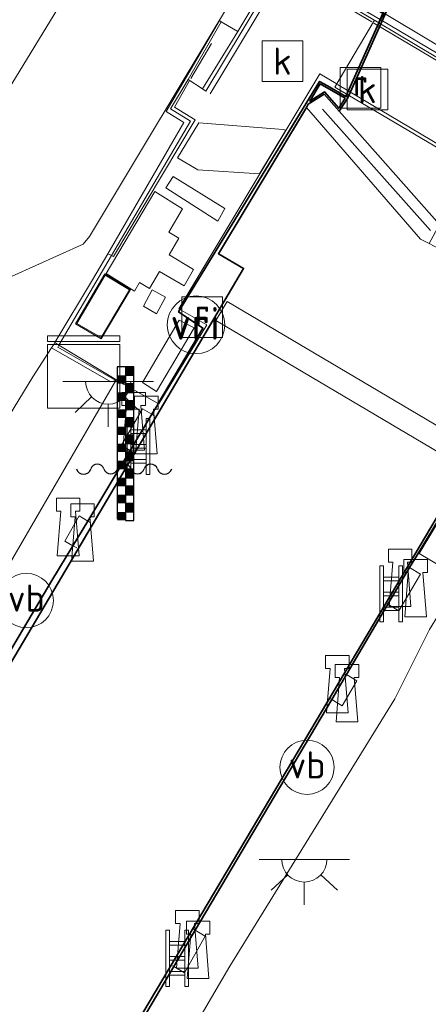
# Model space of a CAD drawing. Header units: metres. Extents: x 185049 to 189876, y 349292 to 352302.
# Tile 166 of 256: x 189316 to 189339, y 350405 to 350459. Entities that reach past the tile are written whole.
import ezdxf
from ezdxf.enums import TextEntityAlignment as Align

# ---------------------------------------------------------------- set-up
doc = ezdxf.new("R2010")
doc.units = ezdxf.units.M
for name, color, linetype, lineweight in [('B-WE-GK-KADEMUUR-GV', 150, 'Continuous', 35), ('B-WE-GR-GRAS-GV', 60, 'Continuous', 13), ('B-WE-GW-TALUD_KRUIN-G', 90, 'Continuous', 18), ('B-WE-IE-MEUBILAIR_WATERWEGMEUBILAIR-S', 150, 'Continuous', 25), ('B-WE-IE-MEUBILAIR_WEGMEUBILAIR-S', 7, 'Continuous', 25), ('B-WE-IE-TERREINAFSCHEIDING_DOORGANG-G', 210, 'Continuous', 18), ('B-WE-IE-TERREINAFSCHEIDING_KUNSTMATIG_HEKWERK-G', 20, 'IE-TERREINAFSCHEIDING-KUNSTMATIG', 18), ('B-WE-IE-TERREINAFSCHEIDING_KUNSTMATIG_MUUR-GV', 90, 'Continuous', 18), ('B-WE-KG-KADASTRAAL_DAKRAND-G', 170, 'Continuous', 18), ('B-WE-KL-DATA-S', 90, 'Continuous', 25), ('B-WE-KL-ET_LS_OV_LICHTPUNT-S', 190, 'Continuous', 25), ('B-WE-KW-KUNSTWERK_BRUG-GV', 170, 'Continuous', 18), ('B-WE-KW-KUNSTWERK_SLUIS-G', 170, 'Continuous', 18), ('B-WE-KW-KUNSTWERK_SLUIS-GV', 170, 'Continuous', 18), ('B-WE-KW-KUNSTWERK_SLUIS_SCHUTSLUIS-GV', 170, 'Continuous', 18), ('B-WE-OB-OEVERVOORZIENING-G', 7, 'Continuous', 18), ('B-WE-OG-BEBOUWING_NUTSGEBOUW-GV', 7, 'Continuous', 18), ('B-WE-OG-WATER_KANAAL-GV', 120, 'Continuous', 18), ('B-WE-OG-WEG_TRAP-GV', 7, 'Continuous', 18), ('B-WE-OG-WEG_TRAP-S', 7, 'Continuous', 25), ('B-WE-RI-GWA_KOLK-S', 30, 'Continuous', 25), ('B-WE-RI-GWA_RIOOLPUT-GV', 30, 'Continuous', 18), ('B-WE-RI-GWA_RIOOLPUT-S', 30, 'Continuous', 25), ('B-WE-VH-VERHARDING_ASFALT-GV', 252, 'Continuous', 18), ('B-WE-VH-VERHARDING_BETON-GV', 252, 'Continuous', 18), ('B-WE-VH-VERHARDING_ROOSTER-GV', 252, 'Continuous', 18), ('B-WE-VH-VERHARDING_TEGEL-GV', 252, 'Continuous', 18), ('B-WE-VW-VRI-S', 160, 'Continuous', 25)]:
    doc.layers.add(name, color=color, linetype=linetype, lineweight=lineweight)
doc.styles.add('NLCS-ISO', font='NLCS-ISO.ttf')
doc.linetypes.add('IE-TERREINAFSCHEIDING-KUNSTMATIG', pattern='A,4,[82,NLCS.SHX,S=0.75,R=90,X=0,Y=0],4,-2', length=10)

# ---------------------------------------------------------------- blocks, each defined once
blk = doc.blocks.new('SKL-DATA_KAST-SO')
at = {"color": 0, "linetype": 'ByBlock', "lineweight": 18}
for points in [[(-2, 2), (2, 2), (2, 1.68), (-2, 1.68)], [(-2, 1.52), (2, 1.52), (2, -2), (-2, -2)]]:
    blk.add_lwpolyline(points, close=True, dxfattribs=at)
blk = doc.blocks.new('SIE-WATER_WATERSTANDMETER-SO')
h = blk.add_hatch(color=256)
h.dxf.hatch_style = 1
h.paths.add_polyline_path([(0.455, 5.639), (0, 5.639), (0, 5.167), (0.455, 5.167)])
h = blk.add_hatch(color=256)
h.dxf.hatch_style = 1
h.paths.add_polyline_path([(0, 5.167), (-0.455, 5.167), (-0.455, 4.696), (0, 4.696)])
h = blk.add_hatch(color=256)
h.dxf.hatch_style = 1
h.paths.add_polyline_path([(0.455, 4.696), (0, 4.696), (0, 4.224), (0.455, 4.224)])
h = blk.add_hatch(color=256)
h.dxf.hatch_style = 1
h.paths.add_polyline_path([(0, 4.224), (-0.455, 4.224), (-0.455, 3.752), (0, 3.752)])
h = blk.add_hatch(color=256)
h.dxf.hatch_style = 1
h.paths.add_polyline_path([(0, 3.28), (-0.455, 3.28), (-0.455, 2.808), (0, 2.808)])
h = blk.add_hatch(color=256)
h.dxf.hatch_style = 1
h.paths.add_polyline_path([(0.455, 3.752), (0, 3.752), (0, 3.28), (0.455, 3.28)])
h = blk.add_hatch(color=256)
h.dxf.hatch_style = 1
h.paths.add_polyline_path([(0.455, 2.808), (0, 2.808), (0, 2.336), (0.455, 2.336)])
h = blk.add_hatch(color=256)
h.dxf.hatch_style = 1
h.paths.add_polyline_path([(0, 2.336), (-0.455, 2.336), (-0.455, 1.865), (0, 1.865)])
h = blk.add_hatch(color=256)
h.dxf.hatch_style = 1
h.paths.add_polyline_path([(0.455, 1.865), (0, 1.865), (0, 1.393), (0.455, 1.393)])
h = blk.add_hatch(color=256)
h.dxf.hatch_style = 1
h.paths.add_polyline_path([(0, 1.393), (-0.455, 1.393), (-0.455, 0.921), (0, 0.921)])
h = blk.add_hatch(color=256)
h.dxf.hatch_style = 1
h.paths.add_polyline_path([(0.455, 0.921), (0, 0.921), (0, 0.449), (0.455, 0.449)])
h = blk.add_hatch(color=256)
h.dxf.hatch_style = 1
h.paths.add_polyline_path([(0, 0.449), (-0.455, 0.449), (-0.455, -0.023), (0, -0.023)])
h = blk.add_hatch(color=256)
h.dxf.hatch_style = 1
h.paths.add_polyline_path([(0, -0.495), (-0.455, -0.495), (-0.455, -0.967), (0, -0.967)])
h = blk.add_hatch(color=256)
h.dxf.hatch_style = 1
h.paths.add_polyline_path([(0.455, -0.023), (0, -0.023), (0, -0.495), (0.455, -0.495)])
h = blk.add_hatch(color=256)
h.dxf.hatch_style = 1
h.paths.add_polyline_path([(0.455, -0.967), (0, -0.967), (0, -1.438), (0.455, -1.438)])
h = blk.add_hatch(color=256)
h.dxf.hatch_style = 1
h.paths.add_polyline_path([(0, -1.438), (-0.455, -1.438), (-0.455, -1.91), (0, -1.91)])
h = blk.add_hatch(color=256)
h.dxf.hatch_style = 1
h.paths.add_polyline_path([(0.455, -1.91), (0, -1.91), (0, -2.382), (0.455, -2.382)])
h = blk.add_hatch(color=256)
h.dxf.hatch_style = 1
h.paths.add_polyline_path([(0, -2.382), (-0.455, -2.382), (-0.455, -2.854), (0, -2.854)])
blk.add_lwpolyline([(0.455, -2.793), (0.455, 5.639), (-0.455, 5.639), (-0.455, -2.793)])
for points in [[(0.455, 5.639), (0, 5.639), (0, 5.167), (0.455, 5.167)], [(0.455, 5.167), (0, 5.167), (0, 4.696), (0.455, 4.696)], [(0.455, 4.696), (0, 4.696), (0, 4.224), (0.455, 4.224)], [(0.455, 4.224), (0, 4.224), (0, 3.752), (0.455, 3.752)], [(0.455, 3.752), (0, 3.752), (0, 3.28), (0.455, 3.28)], [(0.455, 3.28), (0, 3.28), (0, 2.808), (0.455, 2.808)], [(0.455, 2.808), (0, 2.808), (0, 2.336), (0.455, 2.336)], [(0.455, 2.336), (0, 2.336), (0, 1.865), (0.455, 1.865)], [(0.455, 1.865), (0, 1.865), (0, 1.393), (0.455, 1.393)], [(0.455, 1.393), (0, 1.393), (0, 0.921), (0.455, 0.921)], [(0.455, 0.921), (0, 0.921), (0, 0.449), (0.455, 0.449)], [(0.455, 0.449), (0, 0.449), (0, -0.023), (0.455, -0.023)], [(0.455, -0.023), (0, -0.023), (0, -0.495), (0.455, -0.495)], [(0.455, -0.495), (0, -0.495), (0, -0.967), (0.455, -0.967)], [(0.455, -0.967), (0, -0.967), (0, -1.438), (0.455, -1.438)], [(0.455, -1.438), (0, -1.438), (0, -1.91), (0.455, -1.91)], [(0.455, -1.91), (0, -1.91), (0, -2.382), (0.455, -2.382)], [(0.455, -2.382), (0, -2.382), (0, -2.854), (0.455, -2.854)]]:
    blk.add_lwpolyline(points, close=True)
for centre, radius, start, end in [((-1.554, -0.12), 0.381, 16.8947, 163.1053), ((-0.077, -0.12), 0.381, 16.8947, 163.1053), ((1.4, -0.12), 0.381, 16.8947, 163.1053), ((-2.314, 0.111), 0.413, 196.8947, 343.1053), ((-0.816, 0.105), 0.391, 196.8947, 343.1053), ((0.662, 0.105), 0.391, 196.8947, 343.1053), ((2.16, 0.111), 0.413, 196.8947, 343.1053)]:
    blk.add_arc(centre, radius, start, end)
blk = doc.blocks.new('SIE-WATER_BOLDER-SO')
at = {"color": 0, "linetype": 'ByBlock', "lineweight": 18}
blk.add_lwpolyline([(0.402, 0.867), (0.602, -1.587), (-0.602, -1.587), (-0.402, 0.867), (-0.65, 0.867), (-0.65, 1.587), (0.65, 1.587), (0.65, 0.867)], close=True, dxfattribs=at)
blk = doc.blocks.new('SIE-WEG_PAAL_VERKEERSBORD-SO')
at = {"color": 0, "linetype": 'ByBlock', "lineweight": 18}
blk.add_circle((0, 0), 1.5, dxfattribs=at)
at = {"color": 0, "linetype": 'ByBlock', "lineweight": 18, "style": 'NLCS-ISO'}
blk.add_text('vb', height=1.5, dxfattribs=at).set_placement((0, 0.132), align=Align.MIDDLE_CENTER)
blk = doc.blocks.new('SRI-PUT_INSPECTIEPUT_RIOOLPUT-SO')
at = {"color": 0, "linetype": 'ByBlock', "lineweight": 18}
blk.add_lwpolyline([(-1.125, -1.125), (1.125, -1.125), (1.125, 1.125), (-1.125, 1.125)], close=True, dxfattribs=at)
at = {"color": 0, "linetype": 'ByBlock', "lineweight": 18, "style": 'NLCS-ISO'}
blk.add_text('r', height=1.5, dxfattribs=at).set_placement((0, 0.283), align=Align.MIDDLE_CENTER)
blk = doc.blocks.new('SOG-WEG_TRAP-SO')
at = {"color": 0, "linetype": 'ByBlock', "lineweight": 18}
for points in [[(-0.425, -1.55), (-0.425, 1.55), (-0.625, 1.55), (-0.625, -1.55)], [(0.425, 1.55), (0.625, 1.55), (0.625, -1.55), (0.425, -1.55)]]:
    blk.add_lwpolyline(points, close=True, dxfattribs=at)
for points in [[(0.425, 0.925), (-0.425, 0.925)], [(0.425, 0.725), (-0.425, 0.725)], [(0.425, 0.1), (-0.425, 0.1)], [(0.425, -0.1), (-0.425, -0.1)], [(0.425, -0.725), (-0.425, -0.725)], [(0.425, -0.925), (-0.425, -0.925)]]:
    blk.add_lwpolyline(points, dxfattribs=at)
blk = doc.blocks.new('SKL-ET_OV_LICHTPUNT-SO')
at = {"color": 0, "linetype": 'ByBlock', "lineweight": 18}
for points in [[(-1.25, 0), (-2.5, 0)], [(1.25, 0), (2.5, 0)], [(-0.915, -0.851), (-1.831, -1.703)], [(0.915, -0.851), (1.831, -1.703)], [(0, -1.25), (0, -2.5)]]:
    blk.add_lwpolyline(points, dxfattribs=at)
blk.add_lwpolyline([(0, 0), (1.25, 0, -1), (-1.25, 0)], format="xyb", close=True, dxfattribs=at)
blk = doc.blocks.new('SKL-VRI_PAAL-SO')
at = {"lineweight": 18}
blk.add_circle((0, 0), 1.593, dxfattribs=at)
at = {"lineweight": 18, "style": 'NLCS-ISO'}
blk.add_text('vri', height=1.8, dxfattribs=at).set_placement((-0.057, 0.076), align=Align.MIDDLE_CENTER)
blk = doc.blocks.new('SRI-KOLK-SO')
at = {"color": 0, "linetype": 'ByBlock', "lineweight": 18}
blk.add_lwpolyline([(-1.125, -1.125), (1.125, -1.125), (1.125, 1.125), (-1.125, 1.125)], close=True, dxfattribs=at)
at = {"color": 0, "linetype": 'ByBlock', "lineweight": 18, "style": 'NLCS-ISO'}
blk.add_text('k', height=1.5, dxfattribs=at).set_placement((0, 0), align=Align.MIDDLE_CENTER)

msp = doc.modelspace()

# ---------------------------------------------------------------- linework, layer by layer
at = {"layer": 'B-WE-GK-KADEMUUR-GV'}
for points in [[(189359.67, 350513.159, 20.674), (189352.04, 350495.697, 20.674), (189346.375, 350482.744, 20.674), (189340.526, 350469.431, 20.674), (189340.273, 350468.9435, 20.674), (189339.842, 350468.113, 20.674), (189336.109, 350459.641, 20.674), (189334.057, 350455.064, 20.674), (189333.571, 350454.318, 20.674), (189332.746, 350455.25, 20.675), (189331.871, 350454.699, 20.675), (189331.775, 350454.516, 20.675), (189326.899, 350446.44, 20.675), (189328.29, 350445.625, 20.675), (189318.228, 350428.575, 20.675), (189308.305, 350411.819, 20.675), (189296.666, 350392.203, 20.675), (189287.391, 350376.481, 20.675), (189276.42, 350357.992, 20.675)], [(189311.2961, 350417.5981, 34.1221), (189317.697, 350428.375, 34.117), (189318.8563, 350430.3049, 34.1198), (189319.677, 350431.6713, 34.1217), (189322.0202, 350435.5722, 34.1274), (189323.2209, 350437.5711, 34.1302), (189323.544, 350438.109, 34.131), (189323.5742, 350438.1598, 34.1068), (189326.048, 350442.326, 34.131), (189324.697, 350443.229, 34.128), (189332.495, 350455.96, 34.135), (189332.924, 350455.714, 34.135), (189333.955, 350455.122, 34.135), (189335.765, 350459.2, 34.136), (189335.848, 350459.386, 32.063), (189340.323, 350469.47, 25.864), (189341.304, 350471.682, 25.992), (189346.138, 350482.686, 26.032), (189351.802, 350495.638, 25.977), (189359.432, 350513.099, 25.981)], [(189297.813, 350362.312, 20.675), (189309.277, 350381.706, 20.675), (189318.167, 350396.834, 20.675), (189328.778, 350414.704, 20.675), (189342.162, 350437.249, 20.675), (189343.62, 350436.425, 20.675), (189348.539, 350444.705, 20.675), (189348.166, 350444.785, 20.675), (189348.448, 350445.973, 20.674), (189347.283, 350446.323, 20.674), (189347.776, 350447.088, 20.674), (189357.344, 350459.455, 20.674), (189367.786, 350472.773, 20.674), (189377.294, 350485.012, 20.674), (189388.005, 350498.692, 20.674), (189396.177, 350509.178, 20.674)], [(189392.241, 350503.684, 24.267), (189386.039, 350495.811, 24.263), (189364.171, 350467.88, 24.26), (189357.435, 350459.389, 24.26), (189351.007, 350451.085, 24.225), (189347.871, 350447.035, 34.135), (189349.487, 350446.049, 34.135), (189341.882, 350433.358, 34.117), (189341.05, 350433.843, 34.146), (189340.519, 350434.149, 34.131), (189337.736, 350429.542, 34.149), (189337.4727, 350429.0966, 34.1469), (189336.2742, 350427.0695, 34.1373), (189333.9763, 350423.1827, 34.1189), (189333.1635, 350421.8077, 34.1124), (189325.6249, 350409.0565, 34.052), (189324.44, 350407.0523, 34.0425), (189317.382, 350395.114, 33.986), (189317.3001, 350394.9754, 33.986), (189316.4942, 350393.6107, 33.986), (189308.9994, 350380.9191, 33.986), (189307.813, 350378.91, 33.986), (189300.6489, 350366.7787, 33.986)]]:
    msp.add_polyline3d(points, dxfattribs=at)
msp.add_polyline3d([(189333.915, 350455.03, 33.595), (189332.53, 350455.825, 33.503), (189331.96, 350454.871, 33.481), (189332.764, 350455.38, 33.506), (189333.559, 350454.483, 33.566)], close=True, dxfattribs=at)
at = {"layer": 'B-WE-GR-GRAS-GV'}
for points in [[(189313.971, 350465.979, 31.795), (189316.386, 350466.081, 31.788), (189317.25, 350465.917, 31.789), (189317.894, 350465.786, 31.8), (189318.685, 350465.192, 31.786), (189319.311, 350464.079, 31.793), (189319.175, 350462.439, 31.798), (189318.224, 350460.329, 31.781), (189307.273, 350442.432, 31.756)], [(189314.172, 350444.607, 31.79), (189319.42, 350446.97, 31.748), (189319.769, 350447.397, 31.773), (189322.918, 350452.646, 31.762), (189329.319, 350463.282, 31.876), (189328.093, 350463.728, 31.811), (189326.191, 350464.429, 31.778), (189326.2511, 350466.3628, 31.8426), (189329.081, 350465.521, 31.937), (189331.984, 350464.501, 32.027), (189330.862, 350462.753, 32.041), (189330.325, 350462.662, 32.05), (189327.973, 350458.727, 32.068), (189327.057, 350459.247, 31.963), (189326.963, 350459.323, 31.963), (189324.014, 350454.309, 31.799), (189324.992, 350453.7, 31.799), (189320.7897, 350446.4429, 34.1156), (189319.949, 350444.991, 31.799), (189317.8549, 350441.527, 34.1144), (189317.786, 350441.413, 33.64), (189317.672, 350441.233, 33.717), (189316.641, 350439.635, 33.84), (189312.032, 350432.1, 33.869)]]:
    msp.add_polyline3d(points, dxfattribs=at)
for points in [[(189317.672, 350441.233, 33.717), (189320.945, 350439.364, 34.069), (189321.238, 350439.433, 34.091), (189313.303, 350425.813, 34.033), (189300.834, 350404.75, 34.059), (189293.563, 350392.49, 34.015), (189279.017, 350368.187, 34.018), (189270.565, 350353.894, 34.109), (189266.789, 350355.868, 33.807), (189273.998, 350367.939, 33.767), (189281.24, 350380.044, 33.847), (189290.245, 350395.432, 33.873), (189298.753, 350409.701, 33.888), (189304.956, 350420.431, 33.906), (189312.032, 350432.1, 33.869), (189316.641, 350439.635, 33.84)], [(189347.0989, 350422.052, 34.125), (189353.351, 350418.183, 33.992), (189354.2094, 350419.736, 34.043), (189358.806, 350417.054, 33.973), (189358.842, 350417.124, 33.988), (189359.455, 350416.77, 34.065), (189362.025, 350415.13, 34.08), (189350.761, 350395.871, 34.037), (189342.133, 350381.344, 34.091), (189333.049, 350366.111, 34.08), (189325.307, 350352.93, 34.044), (189312.533, 350331.214, 34.051), (189290.142, 350343.659, 34.088), (189299.626, 350359.859, 34.029), (189309.616, 350376.795, 34.004), (189319.546, 350393.432, 33.993), (189327.535, 350407.071, 34.004), (189336.649, 350421.847, 34.062), (189338.573, 350425.671, 34.013), (189340.068, 350428.101, 34.052), (189343.365, 350426.21, 34.049), (189347.9404, 350423.4882, 34.015)]]:
    msp.add_polyline3d(points, close=True, dxfattribs=at)
at = {"layer": 'B-WE-GW-TALUD_KRUIN-G'}
msp.add_polyline3d([(189266.789, 350355.868, 33.807), (189273.998, 350367.939, 33.767), (189281.24, 350380.044, 33.847), (189290.245, 350395.432, 33.873), (189298.753, 350409.701, 33.888), (189304.956, 350420.431, 33.906), (189312.032, 350432.1, 33.869), (189316.641, 350439.635, 33.84), (189317.672, 350441.233, 33.717)], dxfattribs=at)
at = {"layer": 'B-WE-IE-TERREINAFSCHEIDING_DOORGANG-G'}
msp.add_polyline3d([(189323.599, 350438.146, 34.095), (189321.659, 350439.227, 34.075)], dxfattribs=at)
at = {"layer": 'B-WE-IE-TERREINAFSCHEIDING_KUNSTMATIG_HEKWERK-G'}
for points in [[(189326.448, 350455.278, 34.1), (189330.55, 350462.116, 34.094), (189335.3857, 350459.2535, 34.0989)], [(189335.4976, 350459.1873, 34.136), (189345.325, 350453.37, 34.109), (189358.613, 350445.487, 34.083), (189364.0917, 350442.2341, 34.0816)], [(189325.376, 350456.123, 34.077), (189326.516, 350458.064, 32.184)], [(189323.599, 350438.146, 34.095), (189326.269, 350442.519, 34.081), (189324.7121, 350443.3984, 34.0781), (189332.506, 350456.381, 34.09), (189333.4179, 350455.8398, 34.0901)], [(189320.7897, 350446.4429, 34.1156), (189320.989, 350446.3468, 34.1141), (189321.098, 350446.283, 34.107), (189325.609, 350453.84, 34.089), (189324.469, 350454.541, 34.081), (189325.2923, 350455.9771, 34.0774)], [(189349.72, 350446.164, 34.091), (189333.4929, 350455.7953, 34.0901)], [(189349.378, 350445.693, 34.082), (189341.941, 350433.179, 34.068), (189340.552, 350434.095, 34.093), (189338.009, 350429.875, 34.068), (189339.271, 350429.123, 34.096)], [(189321.659, 350439.227, 34.075), (189318.0737, 350441.3849, 34.1128), (189317.8549, 350441.527, 34.1144)], [(189321.238, 350439.433, 34.091), (189313.303, 350425.813, 34.033), (189300.834, 350404.75, 34.059), (189293.563, 350392.49, 34.015), (189279.017, 350368.187, 34.018), (189270.565, 350353.894, 34.109)], [(189322.19, 350435.472, 34.071), (189322.0202, 350435.5722, 34.1274), (189321.541, 350435.855, 34.068), (189322.711, 350437.872, 34.088), (189323.2209, 350437.5711, 34.1302), (189323.36, 350437.489, 34.091)], [(189319.068, 350430.18, 34.077), (189318.8563, 350430.3049, 34.1198), (189318.419, 350430.563, 34.074), (189319.203, 350431.951, 34.068), (189319.677, 350431.6713, 34.1217), (189319.852, 350431.568, 34.071)], [(189337.428, 350429.123, 34.059), (189337.4727, 350429.0966, 34.1469), (189338.077, 350428.74, 34.062), (189336.88, 350426.712, 34.032), (189336.2742, 350427.0695, 34.1373), (189336.231, 350427.095, 34.029)], [(189333.908, 350423.223, 34.038), (189333.9763, 350423.1827, 34.1189), (189334.557, 350422.84, 34.041), (189333.751, 350421.461, 34.043), (189333.1635, 350421.8077, 34.1124), (189333.102, 350421.844, 34.04)], [(189325.524, 350409.116, 34.031), (189325.6249, 350409.0565, 34.052), (189326.173, 350408.733, 34.034), (189325.02, 350406.71, 34.045), (189324.44, 350407.0523, 34.0425), (189324.371, 350407.093, 34.042)]]:
    msp.add_polyline3d(points, dxfattribs=at)
at = {"layer": 'B-WE-IE-TERREINAFSCHEIDING_KUNSTMATIG_MUUR-GV'}
for points in [[(189330.325, 350462.662, 32.05), (189334.442, 350460.202, 31.993), (189335.848, 350459.386, 32.063), (189335.765, 350459.2, 34.136), (189330.393, 350462.389, 34.131), (189326.206, 350455.433, 34.128), (189326.023, 350455.551, 34.121), (189327.973, 350458.727, 32.068)], [(189325.351, 350453.771, 34.095), (189320.989, 350446.3468, 34.1141), (189320.7897, 350446.4429, 34.1156), (189324.992, 350453.7, 31.799), (189324.014, 350454.309, 31.799), (189326.963, 350459.323, 31.963), (189327.057, 350459.247, 31.963), (189325.231, 350456.062, 34.091), (189324.246, 350454.443, 34.095)], [(189420.532, 350409.199, 32.05), (189420.454, 350409.012, 34.08), (189408.42, 350416.172, 34.102), (189396.953, 350422.908, 34.12), (189385.751, 350429.556, 34.091), (189374.816, 350436.028, 34.106), (189364.252, 350442.253, 34.131), (189352.821, 350449.042, 34.117), (189341.024, 350456.077, 34.142), (189335.777, 350459.192, 34.136), (189335.883, 350459.362, 32.05), (189341.127, 350456.249, 32.05), (189352.923, 350449.214, 32.05), (189364.354, 350442.425, 32.05), (189374.917, 350436.2, 32.05), (189385.853, 350429.728, 32.05), (189397.055, 350423.08, 32.05), (189408.521, 350416.344, 32.05)], [(189320.989, 350446.3468, 34.1141), (189318.0737, 350441.3849, 34.1128), (189317.8549, 350441.527, 34.1144), (189319.949, 350444.991, 31.799), (189320.7897, 350446.4429, 34.1156)], [(189321.238, 350439.433, 34.091), (189320.945, 350439.364, 34.069), (189317.672, 350441.233, 33.717), (189317.786, 350441.413, 33.64), (189317.8549, 350441.527, 34.1144), (189318.0737, 350441.3849, 34.1128), (189318.015, 350441.285, 34.099)]]:
    msp.add_polyline3d(points, close=True, dxfattribs=at)
at = {"layer": 'B-WE-KG-KADASTRAAL_DAKRAND-G'}
msp.add_polyline3d([(189320.4104, 350441.8032, 36.51), (189319.0755, 350442.5829, 36.51), (189320.6434, 350445.2568, 36.508), (189321.9807, 350444.442, 36.53)], close=True, dxfattribs=at)
at = {"layer": 'B-WE-KW-KUNSTWERK_BRUG-GV'}
msp.add_polyline3d([(189390.336, 350421.932, 33.98), (189369.141, 350434.378, 33.944), (189348.798, 350446.534, 33.944), (189333.346, 350455.647, 33.944), (189335.531, 350459.339, 34.136), (189335.769, 350459.218, 31.79), (189336.039, 350459.677, 31.79), (189330.951, 350462.691, 32.028), (189334.932, 350469.268, 32.032), (189335.76, 350471.154, 32.054), (189328.037, 350475.664, 31.999), (189328.424, 350476.313, 31.934), (189328.467, 350476.288, 31.929), (189345.599, 350466.198, 32.003), (189361.087, 350457.031, 32.022), (189376.593, 350447.918, 32.037)], dxfattribs=at)
msp.add_polyline3d([(189341.057, 350435.711, 33.888), (189340.44, 350434.663, 33.888), (189326.767, 350442.751, 33.873), (189327.389, 350443.803, 33.88)], close=True, dxfattribs=at)
at = {"layer": 'B-WE-KW-KUNSTWERK_SLUIS-G'}
msp.add_polyline3d([(189332.66, 350454.424, 33.218), (189338.628, 350447.723, 33.292)], dxfattribs=at)
at = {"layer": 'B-WE-KW-KUNSTWERK_SLUIS-GV'}
msp.add_polyline3d([(189339.122, 350448.053, 20.674), (189338.56, 350447, 20.675), (189338.077, 350447.25, 20.675), (189331.775, 350454.516, 20.675), (189331.871, 350454.699, 20.675), (189332.746, 350455.25, 20.675), (189333.571, 350454.318, 20.674)], close=True, dxfattribs=at)
at = {"layer": 'B-WE-KW-KUNSTWERK_SLUIS_SCHUTSLUIS-GV'}
msp.add_polyline3d([(189348.539, 350444.705, 20.675), (189343.62, 350436.425, 20.675), (189342.162, 350437.249, 20.675), (189328.778, 350414.704, 20.675), (189318.167, 350396.834, 20.675), (189309.277, 350381.706, 20.675), (189297.813, 350362.312, 20.675), (189287.571, 350345.003, 20.675), (189273.202, 350352.544, 20.675), (189276.42, 350357.992, 20.675), (189287.391, 350376.481, 20.675), (189296.666, 350392.203, 20.675), (189308.305, 350411.819, 20.675), (189318.228, 350428.575, 20.675), (189328.29, 350445.625, 20.675), (189326.899, 350446.44, 20.675), (189331.775, 350454.516, 20.675), (189338.077, 350447.25, 20.675), (189338.56, 350447, 20.675), (189339.109, 350446.717, 20.675), (189348.166, 350444.785, 20.675)], close=True, dxfattribs=at)
at = {"layer": 'B-WE-OB-OEVERVOORZIENING-G'}
for points in [[(189336.109, 350459.641, 20.674), (189334.057, 350455.064, 20.674), (189333.571, 350454.318, 20.674)], [(189331.775, 350454.516, 20.675), (189326.899, 350446.44, 20.675), (189328.29, 350445.625, 20.675), (189318.228, 350428.575, 20.675), (189308.305, 350411.819, 20.675), (189296.666, 350392.203, 20.675), (189287.391, 350376.481, 20.675), (189276.42, 350357.992, 20.675), (189273.202, 350352.544, 20.675)], [(189287.571, 350345.003, 20.675), (189297.813, 350362.312, 20.675), (189309.277, 350381.706, 20.675), (189318.167, 350396.834, 20.675), (189328.778, 350414.704, 20.675), (189342.162, 350437.249, 20.675), (189343.62, 350436.425, 20.675), (189348.539, 350444.705, 20.675), (189348.166, 350444.785, 20.675), (189339.109, 350446.717, 20.675), (189338.56, 350447, 20.675), (189338.077, 350447.25, 20.675), (189331.775, 350454.516, 20.675)], [(189333.571, 350454.318, 20.674), (189339.122, 350448.053, 20.674), (189347.283, 350446.323, 20.674)]]:
    msp.add_polyline3d(points, dxfattribs=at)
at = {"layer": 'B-WE-OG-BEBOUWING_NUTSGEBOUW-GV'}
msp.add_polyline3d([(189322.049, 350444.459, 34.11), (189320.428, 350441.735, 34.1), (189319.007, 350442.565, 34.11), (189320.626, 350445.326, 34.13)], close=True, dxfattribs=at)
at = {"layer": 'B-WE-OG-WATER_KANAAL-GV'}
msp.add_polyline3d([(189396.177, 350509.178, 20.674), (189388.005, 350498.692, 20.674), (189377.294, 350485.012, 20.674), (189367.786, 350472.773, 20.674), (189357.344, 350459.455, 20.674), (189347.776, 350447.088, 20.674), (189347.283, 350446.323, 20.674), (189339.122, 350448.053, 20.674), (189333.571, 350454.318, 20.674), (189334.057, 350455.064, 20.674), (189336.109, 350459.641, 20.674), (189339.842, 350468.113, 20.674), (189340.273, 350468.9435, 20.674), (189340.526, 350469.431, 20.674), (189346.375, 350482.744, 20.674), (189352.04, 350495.697, 20.674), (189359.67, 350513.159, 20.674)], dxfattribs=at)
at = {"layer": 'B-WE-OG-WEG_TRAP-GV'}
msp.add_polyline3d([(189327.973, 350458.727, 32.068), (189326.023, 350455.551, 34.121), (189325.231, 350456.062, 34.091), (189327.057, 350459.247, 31.963)], close=True, dxfattribs=at)
at = {"layer": 'B-WE-RI-GWA_RIOOLPUT-GV'}
for points in [[(189330.632, 350453.27, 34.092), (189329.1729, 350450.8474, 34.086), (189325.766, 350451.069, 34.093), (189324.645, 350451.737, 34.099), (189325.812, 350453.67, 34.101), (189330.483, 350453.302, 34.091)], [(189325.523, 350445.573, 34.126), (189325.007, 350444.664, 34.108), (189323.648, 350445.451, 34.101), (189323.093, 350444.511, 34.103), (189322.54, 350444.852, 34.099), (189322.254, 350444.374, 34.115), (189320.704, 350445.343, 34.133), (189323.382, 350449.886, 34.106), (189324.924, 350448.928, 34.106), (189324.162, 350447.629, 34.113), (189324.706, 350447.292, 34.121), (189324.17, 350446.372, 34.115)], [(189325.558, 350442.337, 34.11), (189323.481, 350438.835, 34.111), (189322.705, 350439.317, 34.111), (189324.728, 350442.768, 34.114)]]:
    msp.add_polyline3d(points, close=True, dxfattribs=at)
at = {"layer": 'B-WE-VH-VERHARDING_ASFALT-GV'}
for points in [[(189314.305, 350468.305, 31.919), (189318.562, 350467.877, 31.857), (189324.109, 350467, 31.89), (189326.2511, 350466.3628, 31.8426), (189326.191, 350464.429, 31.778), (189328.093, 350463.728, 31.811), (189329.319, 350463.282, 31.876), (189322.918, 350452.646, 31.762), (189319.769, 350447.397, 31.773), (189319.42, 350446.97, 31.748), (189314.172, 350444.607, 31.79)], [(189307.273, 350442.432, 31.756), (189318.224, 350460.329, 31.781), (189319.175, 350462.439, 31.798), (189319.311, 350464.079, 31.793), (189318.685, 350465.192, 31.786), (189317.894, 350465.786, 31.8), (189317.25, 350465.917, 31.789), (189316.386, 350466.081, 31.788), (189313.971, 350465.979, 31.795)]]:
    msp.add_polyline3d(points, dxfattribs=at)
at = {"layer": 'B-WE-VH-VERHARDING_BETON-GV'}
for points in [[(189335.765, 350459.2, 34.136), (189333.955, 350455.122, 34.135), (189332.924, 350455.714, 34.135), (189332.495, 350455.96, 34.135), (189324.697, 350443.229, 34.128), (189326.048, 350442.326, 34.131), (189323.5742, 350438.1598, 34.1068), (189321.659, 350439.227, 34.075), (189318.0737, 350441.3849, 34.1128), (189320.989, 350446.3468, 34.1141), (189325.351, 350453.771, 34.095), (189324.246, 350454.443, 34.095), (189325.231, 350456.062, 34.091), (189326.023, 350455.551, 34.121), (189326.206, 350455.433, 34.128), (189330.393, 350462.389, 34.131)], [(189332.53, 350455.825, 33.503), (189333.915, 350455.03, 33.595), (189333.559, 350454.483, 33.566), (189332.764, 350455.38, 33.506), (189331.96, 350454.871, 33.481)], [(189325.766, 350451.069, 34.093), (189329.1729, 350450.8474, 34.086), (189330.632, 350453.27, 34.092), (189330.483, 350453.302, 34.091), (189325.812, 350453.67, 34.101), (189324.645, 350451.737, 34.099)], [(189320.704, 350445.343, 34.133), (189322.254, 350444.374, 34.115), (189322.54, 350444.852, 34.099), (189323.093, 350444.511, 34.103), (189323.648, 350445.451, 34.101), (189325.007, 350444.664, 34.108), (189325.523, 350445.573, 34.126), (189324.17, 350446.372, 34.115), (189324.706, 350447.292, 34.121), (189324.162, 350447.629, 34.113), (189324.924, 350448.928, 34.106), (189323.382, 350449.886, 34.106)], [(189322.049, 350444.459, 34.11), (189320.626, 350445.326, 34.13), (189319.007, 350442.565, 34.11), (189320.428, 350441.735, 34.1)], [(189324.728, 350442.768, 34.114), (189322.705, 350439.317, 34.111), (189323.481, 350438.835, 34.111), (189325.558, 350442.337, 34.11)], [(189323.2209, 350437.5711, 34.1302), (189322.0202, 350435.5722, 34.1274), (189321.541, 350435.855, 34.068), (189322.711, 350437.872, 34.088)], [(189319.677, 350431.6713, 34.1217), (189318.8563, 350430.3049, 34.1198), (189318.419, 350430.563, 34.074), (189319.203, 350431.951, 34.068)], [(189338.077, 350428.74, 34.062), (189336.88, 350426.712, 34.032), (189336.2742, 350427.0695, 34.1373), (189337.4727, 350429.0966, 34.1469)], [(189334.557, 350422.84, 34.041), (189333.751, 350421.461, 34.043), (189333.1635, 350421.8077, 34.1124), (189333.9763, 350423.1827, 34.1189)], [(189326.173, 350408.733, 34.034), (189325.02, 350406.71, 34.045), (189324.44, 350407.0523, 34.0425), (189325.6249, 350409.0565, 34.052)]]:
    msp.add_polyline3d(points, close=True, dxfattribs=at)
for points in [[(189313.303, 350425.813, 34.033), (189321.238, 350439.433, 34.091), (189318.015, 350441.285, 34.099), (189318.0737, 350441.3849, 34.1128), (189321.659, 350439.227, 34.075), (189323.5742, 350438.1598, 34.1068), (189323.544, 350438.109, 34.131), (189323.2209, 350437.5711, 34.1302), (189322.711, 350437.872, 34.088), (189321.541, 350435.855, 34.068), (189322.0202, 350435.5722, 34.1274), (189319.677, 350431.6713, 34.1217), (189319.203, 350431.951, 34.068), (189318.419, 350430.563, 34.074), (189318.8563, 350430.3049, 34.1198), (189317.697, 350428.375, 34.117), (189311.2961, 350417.5981, 34.1221)], [(189317.382, 350395.114, 33.986), (189324.44, 350407.0523, 34.0425), (189325.02, 350406.71, 34.045), (189326.173, 350408.733, 34.034), (189325.6249, 350409.0565, 34.052), (189333.1635, 350421.8077, 34.1124), (189333.751, 350421.461, 34.043), (189334.557, 350422.84, 34.041), (189333.9763, 350423.1827, 34.1189), (189336.2742, 350427.0695, 34.1373), (189336.88, 350426.712, 34.032), (189338.077, 350428.74, 34.062), (189337.4727, 350429.0966, 34.1469), (189337.736, 350429.542, 34.149), (189340.519, 350434.149, 34.131)], [(189333.049, 350366.111, 34.08), (189342.133, 350381.344, 34.091), (189350.761, 350395.871, 34.037), (189362.025, 350415.13, 34.08), (189359.455, 350416.77, 34.065), (189358.842, 350417.124, 33.988), (189360.4228, 350419.6877, 34.0639), (189361.859, 350422.111, 34.01), (189357.899, 350424.491, 34.001), (189351.428, 350428.334, 33.96), (189346.384, 350431.349, 34.058), (189343.365, 350426.21, 34.049), (189340.068, 350428.101, 34.052), (189338.573, 350425.671, 34.013), (189336.649, 350421.847, 34.062), (189327.535, 350407.071, 34.004), (189319.546, 350393.432, 33.993), (189309.616, 350376.795, 34.004), (189299.626, 350359.859, 34.029)]]:
    msp.add_polyline3d(points, dxfattribs=at)
at = {"layer": 'B-WE-VH-VERHARDING_ROOSTER-GV'}
for points in [[(189327.257, 350448.934, 34.092), (189326.865, 350448.242, 34.093), (189323.996, 350450.078, 34.096), (189324.391, 350450.707, 34.091)], [(189323.9732, 350444.035, 34.11), (189323.472, 350443.128, 34.121), (189322.753, 350443.55, 34.118), (189323.244, 350444.441, 34.123)]]:
    msp.add_polyline3d(points, close=True, dxfattribs=at)
at = {"layer": 'B-WE-VH-VERHARDING_TEGEL-GV'}
msp.add_polyline3d([(189422.04, 350411.046, 31.821), (189420.947, 350409.201, 32.006), (189402.074, 350420.482, 32.003), (189391.071, 350426.887, 31.999), (189376.917, 350435.489, 32.021), (189363.408, 350443.549, 32.057), (189350.862, 350450.873, 32.072), (189336.18, 350459.652, 32.072), (189331.02, 350462.708, 32.028), (189332.079, 350464.458, 32.003), (189346.937, 350455.552, 32.017), (189358.944, 350448.333, 32.021), (189372.475, 350440.626, 31.988), (189386.704, 350432.163, 32.024), (189399.28, 350424.721, 32.024), (189409.75, 350418.47, 32.021)], close=True, dxfattribs=at)

# ---------------------------------------------------------------- block references
at = {"layer": 'B-WE-IE-MEUBILAIR_WATERWEGMEUBILAIR-S'}
for name, p in [('SIE-WATER_WATERSTANDMETER-SO', (189321.763, 350434.557, 34.074)), ('SIE-WATER_BOLDER-SO', (189322.215, 350437.179, 34.128)), ('SIE-WATER_BOLDER-SO', (189322.916, 350436.977, 33.964)), ('SIE-WATER_BOLDER-SO', (189318.596, 350431.341, 34.109)), ('SIE-WATER_BOLDER-SO', (189319.386, 350431.039, 33.964)), ('SIE-WATER_BOLDER-SO', (189336.947, 350428.537, 34.029)), ('SIE-WATER_BOLDER-SO', (189337.803, 350427.966, 34.131)), ('SIE-WATER_BOLDER-SO', (189333.473, 350422.657, 33.959)), ('SIE-WATER_BOLDER-SO', (189334.006, 350422.161, 34.153)), ('SIE-WATER_BOLDER-SO', (189325.183, 350408.554, 33.987)), ('SIE-WATER_BOLDER-SO', (189325.778, 350407.971, 34.095))]:
    msp.add_blockref(name, p, dxfattribs=at)
at = {"layer": 'B-WE-IE-MEUBILAIR_WEGMEUBILAIR-S'}
for p in [(189316.279, 350427.278, 34.131), (189331.801, 350418.06, 34.113)]:
    msp.add_blockref('SIE-WEG_PAAL_VERKEERSBORD-SO', p, dxfattribs=at)
at = {"layer": 'B-WE-KL-DATA-S'}
msp.add_blockref('SKL-DATA_KAST-SO', (189319.459, 350439.906, 34.136), dxfattribs=at)
at = {"layer": 'B-WE-KL-ET_LS_OV_LICHTPUNT-S'}
for p in [(189320.807, 350439.379, 34.055), (189331.65, 350412.97, 34.026)]:
    msp.add_blockref('SKL-ET_OV_LICHTPUNT-SO', p, dxfattribs=at)
at = {"layer": 'B-WE-OG-WEG_TRAP-S'}
for p in [(189322.488, 350435.79, 33.976), (189336.453, 350427.644, 33.962), (189324.628, 350407.502, 33.971)]:
    msp.add_blockref('SOG-WEG_TRAP-SO', p, dxfattribs=at)
at = {"layer": 'B-WE-RI-GWA_KOLK-S'}
for p in [(189330.438, 350457.086, 34.074), (189335.136, 350455.514, 34.045)]:
    msp.add_blockref('SRI-KOLK-SO', p, dxfattribs=at)
at = {"layer": 'B-WE-RI-GWA_RIOOLPUT-S'}
for p in [(189334.762, 350455.604, 34.085), (189326.006, 350442.935, 34.115)]:
    msp.add_blockref('SRI-PUT_INSPECTIEPUT_RIOOLPUT-SO', p, dxfattribs=at)
at = {"layer": 'B-WE-VW-VRI-S'}
msp.add_blockref('SKL-VRI_PAAL-SO', (189325.6675, 350442.514, 34.15), dxfattribs=at)

doc.saveas('drawing.dxf')
